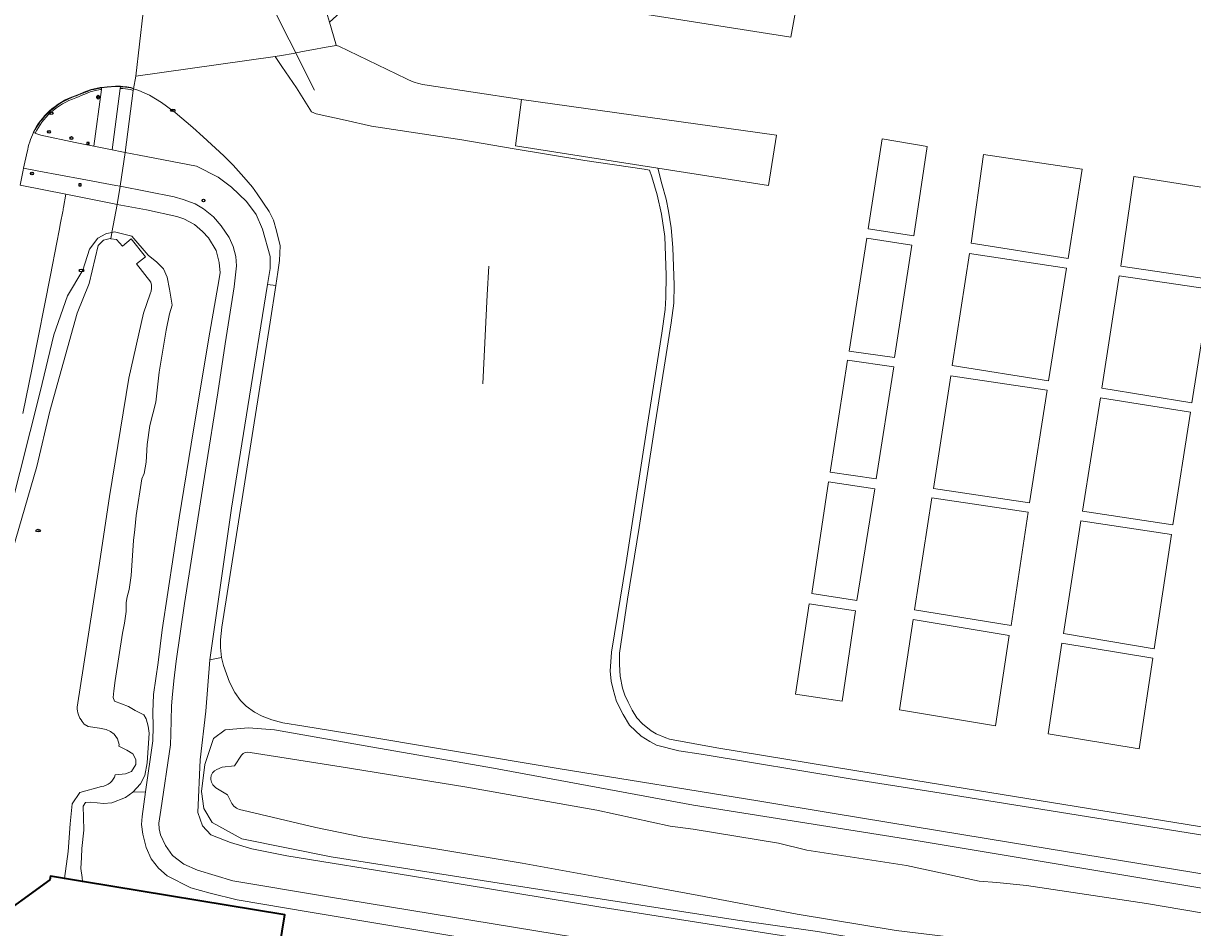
# Model space of a CAD drawing. Header units: metres. Extents: x 149984 to 156489, y 469398 to 478068.
# Tile 109 of 256: x 153846 to 153971, y 470900 to 470996. Entities that reach past the tile are written whole.
import ezdxf
from ezdxf.enums import TextEntityAlignment as Align

# ---------------------------------------------------------------- set-up
doc = ezdxf.new("R2010")
doc.units = ezdxf.units.M
doc.header["$LTSCALE"] = 0.75
for name, color, linetype, lineweight in [('B-WE-GK-BESCHOEIING-G', 252, 'GK-BESCHOEIING-SO', 18), ('B-WE-GR-GROENVOORZIENING-GV', 252, 'Continuous', 18), ('B-WE-IE-MEUBILAIR-S', 252, 'Continuous', 25), ('B-WE-IE-MEUBILAIR_WEGMEUBILAIR-GV', 252, 'Continuous', 18), ('B-WE-KW-KUNSTWERK_DUIKER-G', 6, 'Continuous', 18), ('B-WE-OG-BEBOUWING-GV', 6, 'Continuous', 35), ('B-WE-OG-TERREIN_ERF-GV', 252, 'Continuous', 18), ('B-WE-OG-TERREIN_OEVER-GV', 252, 'Continuous', 18), ('B-WE-OG-WATER-GV', 252, 'Continuous', 18), ('B-WE-OG-WATER_MEER-GV', 252, 'Continuous', 18), ('B-WE-OG-WEG-GV', 252, 'Continuous', 18), ('B-WE-RI-HWA_GOOT_LIJNGOOT-G', 252, 'Continuous', 18), ('B-WE-VH-GESLOTENVERHARDING-GV', 252, 'Continuous', 18), ('B-WE-VH-GESLOTENVERHARDING_ASFALT-GV', 252, 'Continuous', 18), ('B-WE-VH-OPENVERHARDING-GV', 252, 'Continuous', 18), ('B-WE-VH-OPENVERHARDING_BETONSTRAATSTEEN-GV', 252, 'Continuous', 18), ('B-WE-VH-OPENVERHARDING_TEGEL-GV', 252, 'Continuous', 18)]:
    doc.layers.add(name, color=color, linetype=linetype, lineweight=lineweight)
doc.styles.add('NLCS-ISO', font='NLCS-ISO.ttf')
doc.linetypes.add('GK-BESCHOEIING-SO', pattern='A,18,-3,[1,NLCS.SHX,S=0.6,R=0,X=0,Y=0],-3', length=24)

# ---------------------------------------------------------------- blocks, each defined once
blk = doc.blocks.new('SIE-MEUBILAIR_BORD_VERKEER-SO')
blk.add_lwpolyline([(-0.5625, -0.5625), (0.5625, -0.5625), (0.5625, 0.5625), (-0.5625, 0.5625)], close=True)
at = {"style": 'NLCS-ISO'}
blk.add_text('vb', height=0.75, dxfattribs=at).set_placement((0, 0), align=Align.MIDDLE_CENTER)
blk = doc.blocks.new('SIE-MEUBILAIR_PAAL-SO')
blk.add_circle((0, 0), 0.75)
blk = doc.blocks.new('SIE-MEUBILAIR_PAAL_VRI-SO')
blk.add_circle((0, 0), 0.75)
at = {"style": 'NLCS-ISO'}
blk.add_text('vri', height=0.75, dxfattribs=at).set_placement((-0.08, 0.07), align=Align.MIDDLE_CENTER)
blk = doc.blocks.new('SIE-MEUBILAIR_PAAL_DRUKKNOPPAAL-SO')
blk.add_circle((0, 0), 0.75)
at = {"style": 'NLCS-ISO'}
blk.add_text('dk', height=0.75, dxfattribs=at).set_placement((0, 0.07), align=Align.MIDDLE_CENTER)
blk = doc.blocks.new('SIE-MEUBILAIR_PUT_KOLK-SO')
blk.add_ellipse((0, 0), major_axis=(1.25, 0), ratio=0.54)
at = {"style": 'NLCS-ISO'}
blk.add_text('klk', height=0.75, dxfattribs=at).set_placement((0.03, 0), align=Align.MIDDLE_CENTER)

msp = doc.modelspace()

# ---------------------------------------------------------------- linework, layer by layer
at = {"layer": 'B-WE-GK-BESCHOEIING-G', "flags": 128}
for points in [[(153853.948, 470972.682), (153853.017, 470968.619)], [(153851.714, 470965.457), (153853.017, 470968.619)], [(153848.814, 470955.017), (153851.714, 470965.457)], [(153847.4, 470949.108), (153848.814, 470955.017)], [(153843.231, 470934.789), (153847.4, 470949.108)]]:
    msp.add_lwpolyline(points, dxfattribs=at)
at = {"layer": 'B-WE-GR-GROENVOORZIENING-GV', "flags": 128}
for points in [[(153847.24, 470984.672), (153847.312, 470984.647), (153847.836, 470984.46), (153851.516, 470983.662), (153853.496, 470983.27), (153854.307, 470989.327), (153854.2, 470989.314), (153853.536, 470989.17), (153853.264, 470989.116)], [(153845.938, 470954.767), (153846.925, 470959.626), (153848.877, 470969.53), (153849.547, 470972.989), (153849.801, 470974.296), (153849.958, 470975.108), (153850.19, 470976.308), (153850.214, 470976.448), (153850.234, 470976.589), (153850.25, 470976.73), (153850.508, 470978.16), (153845.811, 470979.094)], [(153844.53, 470944.232), (153847.774, 470957.065), (153849.224, 470963.155), (153850.674, 470967.324), (153852.341, 470970.061), (153853.03, 470972.308), (153853.918, 470973.468), (153854.77, 470973.921), (153854.889, 470973.949), (153855.433, 470974.077), (153856, 470977.072), (153855.481, 470977.171), (153850.508, 470978.16), (153850.25, 470976.73), (153850.234, 470976.589), (153850.214, 470976.448), (153850.19, 470976.308), (153849.958, 470975.108), (153849.801, 470974.296), (153849.547, 470972.989), (153848.877, 470969.53), (153846.925, 470959.626), (153845.938, 470954.767)]]:
    msp.add_lwpolyline(points, dxfattribs=at)
at = {"layer": 'B-WE-GR-GROENVOORZIENING-GV'}
for points in [[(153852.699, 470988.9, 0.0062878), (153851.576, 470988.447)], [(153853.264, 470989.116, 0.0036788), (153852.699, 470988.9)], [(153851.576, 470988.447, 0.1033737), (153848.89, 470986.855)], [(153848.89, 470986.855, 0.0909969), (153847.24, 470984.672)]]:
    msp.add_lwpolyline(points, format="xyb", dxfattribs=at)
at = {"layer": 'B-WE-GR-GROENVOORZIENING-GV', "flags": 128}
for points in [[(153855.452, 470982.882), (153856.492, 470982.676), (153856.848, 470982.606), (153857.694, 470989.229), (153857.405, 470989.324), (153856.585, 470989.439), (153856.304, 470989.452)], [(153872.921, 470968.416), (153873.14, 470969.834), (153873.312, 470971.085), (153873.376, 470972.662), (153872.995, 470974.257), (153872.669, 470975.399), (153872.198, 470976.305), (153870.929, 470978.208), (153870.439, 470978.915), (153869.488, 470979.975), (153868.355, 470981.244), (153867.376, 470982.241), (153865.174, 470984.28), (153864.059, 470985.277), (153862.174, 470986.872), (153861.929, 470987.051), (153860.715, 470987.941), (153859.447, 470988.721), (153858.296, 470989.21), (153857.725, 470989.398), (153857.694, 470989.229), (153856.848, 470982.606), (153858.331, 470982.312), (153864.466, 470981.152), (153866.768, 470979.974), (153868.182, 470978.923), (153869.795, 470977.382), (153870.828, 470976.005), (153871.481, 470974.41), (153872.296, 470971.528), (153872.314, 470970.241), (153872.024, 470968.537)]]:
    msp.add_lwpolyline(points, close=True, dxfattribs=at)
at = {"layer": 'B-WE-IE-MEUBILAIR_WEGMEUBILAIR-GV'}
for points in [[(153852.637, 470989.059, 0.0062647), (153851.51, 470988.604)], [(153851.576, 470988.447, -0.0062878), (153852.699, 470988.9)], [(153852.699, 470988.9, -0.0036788), (153853.264, 470989.116)], [(153851.51, 470988.604, 0.1033231), (153848.775, 470986.981)], [(153848.89, 470986.855, -0.1033737), (153851.576, 470988.447)], [(153848.775, 470986.981, 0.0917339), (153847.078, 470984.73)], [(153847.24, 470984.672, -0.0909969), (153848.89, 470986.855)]]:
    msp.add_lwpolyline(points, format="xyb", dxfattribs=at)
at = {"layer": 'B-WE-IE-MEUBILAIR_WEGMEUBILAIR-GV', "flags": 128}
for points in [[(153853.264, 470989.116), (153853.536, 470989.17), (153854.2, 470989.314), (153854.307, 470989.327), (153854.331, 470989.501), (153854.172, 470989.482), (153853.501, 470989.337), (153853.217, 470989.28), (153852.637, 470989.059)], [(153847.078, 470984.73), (153847.24, 470984.672)]]:
    msp.add_lwpolyline(points, dxfattribs=at)
msp.add_lwpolyline([(153857.694, 470989.229), (153857.725, 470989.398), (153857.444, 470989.491), (153856.601, 470989.609), (153856.326, 470989.622), (153856.304, 470989.452), (153856.585, 470989.439), (153857.405, 470989.324)], close=True, dxfattribs=at)
at = {"layer": 'B-WE-KW-KUNSTWERK_DUIKER-G', "flags": 128}
for points in [[(153863.479, 471016.208), (153877.025, 470989.256)], [(153895.628, 470970.496), (153895.476, 470967.403)], [(153895.476, 470967.403), (153895.01, 470957.935)]]:
    msp.add_lwpolyline(points, dxfattribs=at)
at = {"layer": 'B-WE-OG-BEBOUWING-GV', "flags": 128}
msp.add_lwpolyline([(153866.415, 470855.503), (153873.883, 470901.287), (153852.287, 470904.835), (153850.384, 470905.148), (153848.871, 470905.397), (153848.807, 470905.002), (153842.397, 470900.375)], dxfattribs=at)
at = {"layer": 'B-WE-OG-TERREIN_ERF-GV', "flags": 128}
for points in [[(154142.013, 470971.899), (153892.784, 471009.347), (153878.629, 470996.521), (153879.32, 470994.19), (153879.36, 470994.031), (153879.627, 470993.965), (153886.836, 470990.463)], [(153888.802, 470989.818), (153899.121, 470988.273), (153926.338, 470984.469), (153925.477, 470979.093), (153913.651, 470980.94), (153914.08, 470979.28), (153914.543, 470977.612), (153914.796, 470976.343), (153915.095, 470974.585), (153915.249, 470972.474), (153915.394, 470968.45), (153915.358, 470966.529), (153915.095, 470964.435), (153914.561, 470961.046), (153913.301, 470953.207), (153911.679, 470942.612), (153910.437, 470934.945), (153909.576, 470929.186), (153909.567, 470927.994), (153909.658, 470926.726), (153909.912, 470925.439), (153910.156, 470924.696), (153910.492, 470923.962), (153910.936, 470923.119), (153911.443, 470922.285), (153912.023, 470921.642), (153912.938, 470920.898), (153913.482, 470920.581), (153914.515, 470920.155), (153914.905, 470920.01), (153919.953, 470919.08), (153939.654, 470915.854), (153978.023, 470909.616)], [(153891.889, 470899.009), (153885.074, 470900.133), (153876.574, 470901.564), (153868.78, 470902.869), (153865.916, 470903.576), (153863.85, 470904.156), (153861.33, 470905.425), (153860.388, 470906.259), (153859.609, 470907.256), (153859.083, 470908.47), (153858.739, 470909.884), (153858.575, 470910.917), (153858.648, 470911.751), (153858.992, 470914.379), (153857.67, 470914.362), (153856.873, 470913.782), (153855.405, 470913.238), (153854.535, 470913.166), (153853.175, 470913.293), (153852.593, 470913.255), (153852.342, 470912.852), (153852.392, 470911.67), (153852.43, 470910.304), (153852.215, 470908.344)], [(153852.215, 470908.344), (153852.178, 470907.402), (153852.106, 470906.224), (153852.251, 470905.245), (153852.287, 470904.835), (153873.883, 470901.287), (153866.415, 470855.503)]]:
    msp.add_lwpolyline(points, dxfattribs=at)
for points in [[(153927.851, 470994.925), (153904.797, 470998.553), (153905.477, 471002.635), (153906.687, 471003.164), (153928.758, 470999.838)], [(153942.386, 470983.25), (153940.989, 470973.71), (153936.113, 470974.448), (153937.589, 470984.067)], [(153948.421, 470982.407), (153958.936, 470980.825), (153957.434, 470971.285), (153947.103, 470972.919)], [(153972.72, 470969.045), (153963.048, 470970.468), (153964.445, 470980.035), (153974.117, 470978.533)], [(153938.907, 470960.743), (153934.084, 470961.402), (153935.955, 470973.472), (153940.778, 470972.734)], [(153946.919, 470971.838), (153957.25, 470970.283), (153955.352, 470958.239), (153945.074, 470959.873)], [(153962.89, 470969.44), (153972.562, 470968.017), (153970.638, 470955.894), (153961.019, 470957.449)], [(153936.956, 470947.803), (153932.054, 470948.488), (153933.899, 470960.453), (153938.828, 470959.741)], [(153944.916, 470958.793), (153955.194, 470957.238), (153953.323, 470945.22), (153943.071, 470946.775)], [(153968.609, 470942.874), (153958.963, 470944.324), (153960.887, 470956.447), (153970.506, 470954.918)], [(153934.901, 470934.81), (153930.078, 470935.574), (153931.87, 470947.486), (153936.825, 470946.722)], [(153942.913, 470945.773), (153953.165, 470944.245), (153951.346, 470932.148), (153941.041, 470933.808)], [(153958.805, 470943.322), (153968.451, 470941.846), (153966.606, 470929.67), (153956.96, 470931.304)], [(153934.743, 470933.703), (153933.346, 470924.083), (153928.365, 470924.821), (153929.814, 470934.441)], [(153940.91, 470932.78), (153951.162, 470931.067), (153949.686, 470921.448), (153939.46, 470923.134)], [(153956.749, 470930.25), (153966.474, 470928.669), (153965.025, 470918.97), (153955.299, 470920.578)]]:
    msp.add_lwpolyline(points, close=True, dxfattribs=at)
at = {"layer": 'B-WE-OG-TERREIN_ERF-GV'}
msp.add_lwpolyline([(153886.836, 470990.463, 0.0738184), (153888.802, 470989.818)], format="xyb", dxfattribs=at)
at = {"layer": 'B-WE-OG-TERREIN_OEVER-GV', "flags": 128}
for points in [[(153843.231, 470934.789), (153847.4, 470949.108), (153848.814, 470955.017), (153851.714, 470965.457), (153853.017, 470968.619), (153853.948, 470972.682), (153854.517, 470973.251), (153855.223, 470973.414), (153855.305, 470973.403), (153855.433, 470974.077), (153854.889, 470973.949), (153854.77, 470973.921), (153853.918, 470973.468), (153853.03, 470972.308), (153852.341, 470970.061), (153850.674, 470967.324), (153849.224, 470963.155), (153847.774, 470957.065), (153844.53, 470944.232)], [(153852.178, 470907.402), (153852.215, 470908.344), (153852.43, 470910.304), (153852.392, 470911.67), (153852.342, 470912.852), (153852.593, 470913.255), (153853.175, 470913.293), (153854.535, 470913.166), (153855.405, 470913.238), (153856.873, 470913.782), (153857.67, 470914.362), (153858.468, 470915.232), (153858.921, 470916.156), (153859.175, 470917.48), (153859.392, 470920.67), (153859.302, 470921.413), (153859.066, 470922.174), (153858.83, 470922.609), (153857.924, 470923.08), (153857.199, 470923.497), (153855.713, 470924.059), (153855.55, 470924.458), (153855.622, 470925.183), (153855.785, 470926.27), (153856.565, 470931.309), (153856.782, 470932.378), (153856.963, 470933.629), (153856.945, 470934.608), (153857.036, 470935.206), (153857.272, 470935.985), (153857.471, 470937.472), (153857.725, 470941.205), (153857.888, 470942.402), (153857.997, 470943.87), (153858.613, 470947.803), (153858.867, 470948.347), (153859.066, 470949.561), (153859.175, 470951.464), (153859.465, 470953.476), (153860.099, 470955.977), (153860.462, 470959.186), (153861.223, 470963.662), (153861.585, 470965.384), (153861.857, 470966.309), (153861.585, 470968.031), (153861.332, 470969.318), (153860.933, 470970.206), (153860.226, 470970.894), (153859.283, 470971.638), (153857.543, 470973.686), (153855.695, 470974.139), (153855.433, 470974.077), (153855.305, 470973.403), (153855.93, 470973.323), (153856.558, 470972.621), (153857.464, 470973.411), (153859.011, 470971.474), (153858.052, 470970.711), (153859.566, 470968.761)], [(153859.497, 470967.523), (153858.804, 470965.468), (153857.225, 470958.523), (153855.184, 470945.92), (153854.03, 470938.338), (153851.708, 470923.443)], [(153852.26, 470921.902), (153852.459, 470921.603), (153852.881, 470921.367), (153854.118, 470921.177), (153854.807, 470921.032), (153855.278, 470920.833), (153855.658, 470920.561), (153856.021, 470920.053), (153856.202, 470919.455), (153856.179, 470919.274), (153857.021, 470918.857), (153857.656, 470918.443), (153857.995, 470917.859), (153857.96, 470917.315), (153857.532, 470916.57), (153856.89, 470916.316), (153855.789, 470916.208)], [(153972.963, 470903.894), (153941.643, 470909.15), (153917.464, 470912.956), (153896.149, 470916.907), (153882.446, 470919.3), (153872.767, 470921.004), (153870.012, 470921.221), (153867.511, 470921.004), (153866.279, 470920.097), (153865.336, 470917.306), (153864.974, 470914.442), (153865.227, 470912.63), (153866.134, 470911.107), (153869.287, 470909.367), (153878.821, 470907.446), (153897.889, 470904.474), (153922.159, 470900.722), (153930.714, 470899.489), (153935.667, 470898.646), (153943.836, 470897.257), (153943.939, 470897.239)], [(153866.602, 470916.785), (153867.203, 470917.028), (153868.488, 470917.186), (153869.243, 470918.32)], [(153870.159, 470918.597), (153879.888, 470917.081), (153893.078, 470914.929), (153907.174, 470912.432), (153914.981, 470910.748), (153917.446, 470910.404), (153926.53, 470908.919), (153929.572, 470908.183), (153940.197, 470906.525), (153947.932, 470904.865), (153949.814, 470904.715), (153953.002, 470904.417), (153965.803, 470902.473), (153979.422, 470900.166)], [(153854.312, 470914.955), (153852.015, 470914.337), (153851.185, 470913.104), (153850.984, 470910.966), (153850.758, 470908.022), (153850.384, 470905.148), (153852.287, 470904.835), (153852.251, 470905.245), (153852.106, 470906.224), (153852.178, 470907.402)], [(153868.228, 470913.162), (153867.773, 470914.069), (153866.519, 470914.812)], [(154008.034, 470888.793), (153968.744, 470894.482), (153944.123, 470898.982), (153939.095, 470899.614), (153928.523, 470901.339), (153918.029, 470903.344), (153908.984, 470905.003), (153899.207, 470906.784), (153889.969, 470908.313), (153882.18, 470909.553), (153877.183, 470910.603), (153869.367, 470912.432)]]:
    msp.add_lwpolyline(points, dxfattribs=at)
at = {"layer": 'B-WE-OG-TERREIN_OEVER-GV'}
for points in [[(153859.566, 470968.761, -0.1896844), (153859.497, 470967.523)], [(153851.708, 470923.443, 0.1792207), (153852.26, 470921.902)], [(153869.243, 470918.32, -0.3235084), (153870.159, 470918.597)], [(153865.97, 470915.868, -0.2743754), (153866.602, 470916.785)], [(153855.789, 470916.208, -0.2834122), (153854.312, 470914.955)], [(153866.519, 470914.812, -0.2218215), (153865.97, 470915.868)], [(153869.367, 470912.432, -0.2460961), (153868.228, 470913.162)]]:
    msp.add_lwpolyline(points, format="xyb", dxfattribs=at)
at = {"layer": 'B-WE-OG-WATER-GV', "flags": 128}
for points in [[(153869.243, 470918.32), (153868.488, 470917.186), (153867.203, 470917.028), (153866.602, 470916.785)], [(153979.422, 470900.166), (153965.803, 470902.473), (153953.002, 470904.417), (153949.814, 470904.715), (153947.932, 470904.865), (153940.197, 470906.525), (153929.572, 470908.183), (153926.53, 470908.919), (153917.446, 470910.404), (153914.981, 470910.748), (153907.174, 470912.432), (153893.078, 470914.929), (153879.888, 470917.081), (153870.159, 470918.597)], [(153866.519, 470914.812), (153867.773, 470914.069), (153868.228, 470913.162)], [(153869.367, 470912.432), (153877.183, 470910.603), (153882.18, 470909.553), (153889.969, 470908.313), (153899.207, 470906.784), (153908.984, 470905.003), (153918.029, 470903.344), (153928.523, 470901.339), (153939.095, 470899.614), (153944.123, 470898.982), (153968.744, 470894.482), (154008.034, 470888.793), (154044.811, 470882.785), (154085.455, 470876.145), (154091.861, 470875.358), (154106.303, 470872.976), (154120.134, 470870.784), (154133.604, 470868.559), (154147.488, 470866.371), (154160.692, 470864.089), (154164.231, 470863.513)]]:
    msp.add_lwpolyline(points, dxfattribs=at)
at = {"layer": 'B-WE-OG-WATER-GV'}
for points in [[(153870.159, 470918.597, 0.3235084), (153869.243, 470918.32)], [(153866.602, 470916.785, 0.2743754), (153865.97, 470915.868)], [(153865.97, 470915.868, 0.2218215), (153866.519, 470914.812)], [(153868.228, 470913.162, 0.2460961), (153869.367, 470912.432)]]:
    msp.add_lwpolyline(points, format="xyb", dxfattribs=at)
at = {"layer": 'B-WE-OG-WATER_MEER-GV', "flags": 128}
for points in [[(153859.566, 470968.761), (153858.052, 470970.711), (153859.011, 470971.474), (153857.464, 470973.411), (153856.558, 470972.621), (153855.93, 470973.323), (153855.305, 470973.403), (153855.223, 470973.414), (153854.517, 470973.251), (153853.948, 470972.682), (153853.017, 470968.619), (153851.714, 470965.457), (153848.814, 470955.017), (153847.4, 470949.108), (153843.231, 470934.789), (153841.238, 470926.451), (153840.745, 470924.482), (153839.969, 470921.376), (153838.122, 470915.105)], [(153851.708, 470923.443), (153854.03, 470938.338), (153855.184, 470945.92), (153857.225, 470958.523), (153858.804, 470965.468), (153859.497, 470967.523)], [(153855.789, 470916.208), (153856.89, 470916.316), (153857.532, 470916.57), (153857.96, 470917.315), (153857.995, 470917.859), (153857.656, 470918.443), (153857.021, 470918.857), (153856.179, 470919.274), (153856.202, 470919.455), (153856.021, 470920.053), (153855.658, 470920.561), (153855.278, 470920.833), (153854.807, 470921.032), (153854.118, 470921.177), (153852.881, 470921.367), (153852.459, 470921.603), (153852.26, 470921.902)], [(153842.397, 470900.375), (153848.807, 470905.002), (153848.871, 470905.397), (153850.384, 470905.148), (153850.758, 470908.022), (153850.984, 470910.966), (153851.185, 470913.104), (153852.015, 470914.337), (153854.312, 470914.955)]]:
    msp.add_lwpolyline(points, dxfattribs=at)
at = {"layer": 'B-WE-OG-WATER_MEER-GV'}
for points in [[(153859.497, 470967.523, 0.1896844), (153859.566, 470968.761)], [(153852.26, 470921.902, -0.1792207), (153851.708, 470923.443)], [(153854.312, 470914.955, 0.2834122), (153855.789, 470916.208)]]:
    msp.add_lwpolyline(points, format="xyb", dxfattribs=at)
at = {"layer": 'B-WE-OG-WEG-GV', "flags": 128}
msp.add_lwpolyline([(153857.67, 470914.362), (153858.992, 470914.379), (153859.79, 470919.835), (153859.826, 470921.375), (153859.808, 470922.898), (153859.862, 470924.783), (153860.352, 470928.208), (153860.787, 470931.67), (153862.599, 470943.633), (153864.122, 470953.022), (153865.862, 470963.426), (153866.732, 470968.301), (153866.967, 470969.751), (153866.877, 470970.857), (153866.532, 470972.162), (153865.717, 470973.503), (153865.082, 470974.174), (153864.23, 470974.917), (153863.089, 470975.515), (153862.345, 470975.787), (153859.119, 470976.476), (153856, 470977.072), (153855.433, 470974.077), (153855.695, 470974.139), (153857.543, 470973.686), (153859.283, 470971.638), (153860.226, 470970.894), (153860.933, 470970.206), (153861.332, 470969.318), (153861.585, 470968.031), (153861.857, 470966.309), (153861.585, 470965.384), (153861.223, 470963.662), (153860.462, 470959.186), (153860.099, 470955.977), (153859.465, 470953.476), (153859.175, 470951.464), (153859.066, 470949.561), (153858.867, 470948.347), (153858.613, 470947.803), (153857.997, 470943.87), (153857.888, 470942.402), (153857.725, 470941.205), (153857.471, 470937.472), (153857.272, 470935.985), (153857.036, 470935.206), (153856.945, 470934.608), (153856.963, 470933.629), (153856.782, 470932.378), (153856.565, 470931.309), (153855.785, 470926.27), (153855.622, 470925.183), (153855.55, 470924.458), (153855.713, 470924.059), (153857.199, 470923.497), (153857.924, 470923.08), (153858.83, 470922.609), (153859.066, 470922.174), (153859.302, 470921.413), (153859.392, 470920.67), (153859.175, 470917.48), (153858.921, 470916.156), (153858.468, 470915.232)], close=True, dxfattribs=at)
for points in [[(153867.104, 470928.744), (153865.88, 470928.48), (153865.445, 470923.007), (153864.829, 470917.823), (153864.575, 470912.204), (153865.082, 470910.754), (153865.989, 470909.811), (153868.091, 470908.978), (153870.339, 470908.325), (153874.072, 470907.564), (153887.268, 470905.425), (153907.387, 470902.126), (153935.481, 470897.704)], [(153972.801, 470905.453), (153951.305, 470909.006), (153938.083, 470911.172), (153932.482, 470912.078), (153924.335, 470913.419), (153903.237, 470916.845), (153880.49, 470920.651), (153875.913, 470921.404), (153873.648, 470921.766), (153872.497, 470922.083), (153871.454, 470922.464), (153870.648, 470922.89), (153869.733, 470923.524), (153869.153, 470924.141), (153868.527, 470925.011), (153867.956, 470926.08), (153867.313, 470927.874), (153867.104, 470928.744)], [(153939.025, 470890.487), (153942.253, 470889.866), (153942.729, 470889.774), (153943.939, 470897.239), (153943.836, 470897.257), (153935.667, 470898.646), (153930.714, 470899.489), (153922.159, 470900.722), (153897.889, 470904.474), (153878.821, 470907.446), (153869.287, 470909.367), (153866.134, 470911.107), (153865.227, 470912.63), (153864.974, 470914.442), (153865.336, 470917.306), (153866.279, 470920.097), (153867.511, 470921.004), (153870.012, 470921.221), (153872.767, 470921.004), (153882.446, 470919.3), (153896.149, 470916.907), (153917.464, 470912.956), (153941.643, 470909.15), (153972.963, 470903.894)]]:
    msp.add_lwpolyline(points, dxfattribs=at)
at = {"layer": 'B-WE-RI-HWA_GOOT_LIJNGOOT-G', "flags": 128}
for points in [[(153851.493, 470988.652), (153852.053, 470988.882), (153852.619, 470989.106), (153853.203, 470989.329), (153854.164, 470989.532), (153854.324, 470989.552)], [(153854.324, 470989.552), (153854.91, 470989.623), (153855.821, 470989.696), (153856.328, 470989.672), (153856.606, 470989.66), (153857.03, 470989.6), (153857.456, 470989.541), (153857.741, 470989.446)]]:
    msp.add_lwpolyline(points, dxfattribs=at)
at = {"layer": 'B-WE-RI-HWA_GOOT_LIJNGOOT-G'}
for points in [[(153848.741, 470987.018, -0.103098), (153851.493, 470988.652)], [(153847.033, 470984.753, -0.0918642), (153848.741, 470987.018)]]:
    msp.add_lwpolyline(points, format="xyb", dxfattribs=at)
at = {"layer": 'B-WE-VH-GESLOTENVERHARDING-GV', "flags": 128}
for points in [[(153858.775, 470997.586), (153857.977, 470990.767), (153872.825, 470992.841), (153873.516, 470992.951), (153874.763, 470993.181), (153875.767, 470993.366), (153876.77, 470993.552), (153878.273, 470993.829), (153879.36, 470994.031), (153879.32, 470994.19), (153878.629, 470996.521), (153877.249, 471001.182), (153876.208, 471004.697), (153875.456, 471007.234), (153875.415, 471007.384)], [(153852.637, 470989.059), (153853.217, 470989.28), (153853.501, 470989.337), (153854.172, 470989.482), (153854.331, 470989.501), (153854.915, 470989.572), (153855.822, 470989.645), (153856.326, 470989.622), (153856.601, 470989.609), (153857.444, 470989.491), (153857.725, 470989.398), (153857.977, 470990.767), (153858.775, 470997.586)], [(153853.264, 470989.116), (153853.536, 470989.17), (153854.2, 470989.314), (153854.307, 470989.327), (153854.331, 470989.501), (153854.172, 470989.482), (153853.501, 470989.337), (153853.217, 470989.28), (153852.637, 470989.059)], [(153846.389, 470982.677), (153846, 470980.93), (153847.628, 470980.608), (153852.25, 470979.775), (153855.832, 470979.086), (153856.295, 470978.997), (153856.848, 470982.606), (153856.492, 470982.676), (153855.452, 470982.882), (153853.496, 470983.27), (153851.516, 470983.662), (153847.836, 470984.46), (153847.312, 470984.647), (153847.24, 470984.672), (153847.078, 470984.73)], [(153847.078, 470984.73), (153847.24, 470984.672)], [(153845.953, 470980.719), (153846, 470980.93), (153846.389, 470982.677)]]:
    msp.add_lwpolyline(points, dxfattribs=at)
at = {"layer": 'B-WE-VH-GESLOTENVERHARDING-GV'}
for points in [[(153852.637, 470989.059, 0.0062647), (153851.51, 470988.604)], [(153851.51, 470988.604, -0.0062647), (153852.637, 470989.059)], [(153851.576, 470988.447, -0.0062878), (153852.699, 470988.9)], [(153852.699, 470988.9, -0.0036788), (153853.264, 470989.116)], [(153851.51, 470988.604, 0.1033231), (153848.775, 470986.981)], [(153848.775, 470986.981, -0.1033231), (153851.51, 470988.604)], [(153848.89, 470986.855, -0.1033737), (153851.576, 470988.447)], [(153848.775, 470986.981, 0.0917339), (153847.078, 470984.73)], [(153847.078, 470984.73, -0.0917339), (153848.775, 470986.981)], [(153847.24, 470984.672, -0.0909969), (153848.89, 470986.855)], [(153847.078, 470984.73, 0.0706779), (153846.389, 470982.677)], [(153846.389, 470982.677, -0.0706779), (153847.078, 470984.73)]]:
    msp.add_lwpolyline(points, format="xyb", dxfattribs=at)
at = {"layer": 'B-WE-VH-GESLOTENVERHARDING-GV', "flags": 128}
msp.add_lwpolyline([(153857.725, 470989.398), (153857.444, 470989.491), (153856.601, 470989.609), (153856.326, 470989.622), (153856.304, 470989.452), (153856.585, 470989.439), (153857.405, 470989.324), (153857.694, 470989.229)], close=True, dxfattribs=at)
at = {"layer": 'B-WE-VH-GESLOTENVERHARDING_ASFALT-GV', "flags": 128}
for points in [[(153974.007, 470909.43), (153943.017, 470914.387), (153934.199, 470915.783), (153918.294, 470918.429), (153915.911, 470918.764), (153913.528, 470919.38), (153912.821, 470919.752), (153911.887, 470920.35), (153910.646, 470921.492), (153909.975, 470922.643), (153909.241, 470924.048), (153908.906, 470925.307), (153908.679, 470926.186), (153908.598, 470927.292), (153908.661, 470928.253), (153908.733, 470929.313), (153910.288, 470938.851), (153911.126, 470944.425), (153912.576, 470953.623), (153913.645, 470960.375), (153914.098, 470963.32), (153914.461, 470965.867), (153914.515, 470967.136), (153914.552, 470969.519), (153914.407, 470973.643), (153914.044, 470976.035), (153913.591, 470978.074), (153913.038, 470980.005), (153912.766, 470980.711), (153912.204, 470980.838), (153905.861, 470981.754), (153898.339, 470983.013), (153892.747, 470983.965), (153883.114, 470985.415), (153880.304, 470986.049), (153877.223, 470986.738), (153876.724, 470986.937), (153875.102, 470989.493), (153873.543, 470991.777), (153872.825, 470992.841), (153857.977, 470990.767), (153857.725, 470989.398), (153858.296, 470989.21), (153859.447, 470988.721), (153860.715, 470987.941), (153861.929, 470987.051), (153862.174, 470986.872), (153864.059, 470985.277), (153865.174, 470984.28), (153867.376, 470982.241), (153868.355, 470981.244), (153869.488, 470979.975), (153870.439, 470978.915), (153870.929, 470978.208), (153872.198, 470976.305), (153872.669, 470975.399), (153872.995, 470974.257), (153873.376, 470972.662), (153873.312, 470971.085), (153873.14, 470969.834), (153872.921, 470968.416), (153872.315, 470964.487), (153870.485, 470953.095), (153867.159, 470931.952), (153866.996, 470930.62), (153867.014, 470929.805), (153867.104, 470928.744), (153867.313, 470927.874), (153867.956, 470926.08), (153868.527, 470925.011), (153869.153, 470924.141), (153869.733, 470923.524), (153870.648, 470922.89), (153871.454, 470922.464), (153872.497, 470922.083), (153873.648, 470921.766), (153875.913, 470921.404), (153880.49, 470920.651), (153903.237, 470916.845), (153924.335, 470913.419), (153932.482, 470912.078), (153938.083, 470911.172), (153951.305, 470909.006), (153972.801, 470905.453)], [(153865.88, 470928.48), (153868.2, 470944.648), (153869.94, 470955.523), (153872.024, 470968.537), (153872.314, 470970.241), (153872.296, 470971.528), (153871.481, 470974.41), (153870.828, 470976.005), (153869.795, 470977.382), (153868.182, 470978.923), (153866.768, 470979.974), (153864.466, 470981.152), (153858.331, 470982.312), (153856.848, 470982.606), (153856.295, 470978.997), (153862.055, 470977.89), (153863.034, 470977.6), (153864.321, 470977.128), (153865.191, 470976.585), (153866.26, 470975.751), (153867.094, 470974.79), (153867.946, 470973.521), (153868.363, 470972.561), (153868.635, 470971.51), (153868.726, 470970.513), (153868.454, 470968.265), (153867.493, 470962.193), (153866.732, 470956.973), (153865.409, 470948.708), (153864.176, 470940.824), (153863.179, 470934.48), (153862.291, 470928.335), (153862.019, 470926.233), (153861.838, 470924.438), (153861.784, 470923.532), (153861.729, 470920.542), (153861.675, 470919.4), (153860.642, 470912.458), (153860.442, 470911.062), (153860.479, 470910.446), (153860.605, 470909.811), (153861.149, 470908.67), (153861.874, 470907.6), (153863.107, 470906.694), (153864.557, 470906.023), (153868.327, 470904.918), (153878.314, 470903.214), (153904.994, 470898.864)], [(153935.481, 470897.704), (153907.387, 470902.126), (153887.268, 470905.425), (153874.072, 470907.564), (153870.339, 470908.325), (153868.091, 470908.978), (153865.989, 470909.811), (153865.082, 470910.754), (153864.575, 470912.204), (153864.829, 470917.823), (153865.445, 470923.007), (153865.88, 470928.48)]]:
    msp.add_lwpolyline(points, dxfattribs=at)
at = {"layer": 'B-WE-VH-OPENVERHARDING-GV', "flags": 128}
for points in [[(153854.331, 470989.501), (153854.307, 470989.327), (153853.496, 470983.27), (153855.452, 470982.882), (153856.304, 470989.452), (153856.326, 470989.622), (153855.822, 470989.645), (153854.915, 470989.572)], [(153845.644, 470979.128), (153845.811, 470979.094), (153850.508, 470978.16), (153855.481, 470977.171), (153856, 470977.072), (153856.295, 470978.997), (153855.832, 470979.086), (153852.25, 470979.775), (153847.628, 470980.608), (153846, 470980.93), (153845.953, 470980.719)]]:
    msp.add_lwpolyline(points, close=True, dxfattribs=at)
at = {"layer": 'B-WE-VH-OPENVERHARDING_BETONSTRAATSTEEN-GV', "flags": 128}
for points in [[(153927.851, 470994.925), (153928.758, 470999.838), (153906.687, 471003.164), (153905.477, 471002.635), (153904.797, 470998.553)], [(153926.338, 470984.469), (153899.121, 470988.273), (153898.483, 470983.309), (153913.651, 470980.94), (153925.477, 470979.093)], [(153942.386, 470983.25), (153937.589, 470984.067), (153936.113, 470974.448), (153940.989, 470973.71)], [(153948.421, 470982.407), (153947.103, 470972.919), (153957.434, 470971.285), (153958.936, 470980.825)], [(153972.72, 470969.045), (153974.117, 470978.533), (153964.445, 470980.035), (153963.048, 470970.468)], [(153938.907, 470960.743), (153940.778, 470972.734), (153935.955, 470973.472), (153934.084, 470961.402)], [(153946.919, 470971.838), (153945.074, 470959.873), (153955.352, 470958.239), (153957.25, 470970.283)], [(153962.89, 470969.44), (153961.019, 470957.449), (153970.638, 470955.894), (153972.562, 470968.017)], [(153936.956, 470947.803), (153938.828, 470959.741), (153933.899, 470960.453), (153932.054, 470948.488)], [(153944.916, 470958.793), (153943.071, 470946.775), (153953.323, 470945.22), (153955.194, 470957.238)], [(153968.609, 470942.874), (153970.506, 470954.918), (153960.887, 470956.447), (153958.963, 470944.324)], [(153934.901, 470934.81), (153936.825, 470946.722), (153931.87, 470947.486), (153930.078, 470935.574)], [(153942.913, 470945.773), (153941.041, 470933.808), (153951.346, 470932.148), (153953.165, 470944.245)], [(153958.805, 470943.322), (153956.96, 470931.304), (153966.606, 470929.67), (153968.451, 470941.846)], [(153934.743, 470933.703), (153929.814, 470934.441), (153928.365, 470924.821), (153933.346, 470924.083)], [(153940.91, 470932.78), (153939.46, 470923.134), (153949.686, 470921.448), (153951.162, 470931.067)], [(153956.749, 470930.25), (153955.299, 470920.578), (153965.025, 470918.97), (153966.474, 470928.669)]]:
    msp.add_lwpolyline(points, close=True, dxfattribs=at)
for points in [[(153904.994, 470898.864), (153878.314, 470903.214), (153868.327, 470904.918), (153864.557, 470906.023), (153863.107, 470906.694), (153861.874, 470907.6), (153861.149, 470908.67), (153860.605, 470909.811), (153860.479, 470910.446), (153860.442, 470911.062), (153860.642, 470912.458), (153861.675, 470919.4), (153861.729, 470920.542), (153861.784, 470923.532), (153861.838, 470924.438), (153862.019, 470926.233), (153862.291, 470928.335), (153863.179, 470934.48), (153864.176, 470940.824), (153865.409, 470948.708), (153866.732, 470956.973), (153867.493, 470962.193), (153868.454, 470968.265), (153868.726, 470970.513), (153868.635, 470971.51), (153868.363, 470972.561), (153867.946, 470973.521), (153867.094, 470974.79), (153866.26, 470975.751), (153865.191, 470976.585), (153864.321, 470977.128), (153863.034, 470977.6), (153862.055, 470977.89), (153856.295, 470978.997), (153856, 470977.072), (153859.119, 470976.476), (153862.345, 470975.787), (153863.089, 470975.515), (153864.23, 470974.917), (153865.082, 470974.174), (153865.717, 470973.503), (153866.532, 470972.162), (153866.877, 470970.857), (153866.967, 470969.751), (153866.732, 470968.301), (153865.862, 470963.426), (153864.122, 470953.022), (153862.599, 470943.633), (153860.787, 470931.67), (153860.352, 470928.208), (153859.862, 470924.783), (153859.808, 470922.898), (153859.826, 470921.375), (153859.79, 470919.835), (153858.992, 470914.379)], [(153858.992, 470914.379), (153858.648, 470911.751), (153858.575, 470910.917), (153858.739, 470909.884), (153859.083, 470908.47), (153859.609, 470907.256), (153860.388, 470906.259), (153861.33, 470905.425), (153863.85, 470904.156), (153865.916, 470903.576), (153868.78, 470902.869), (153876.574, 470901.564), (153885.074, 470900.133), (153891.889, 470899.009), (153905.375, 470896.798), (153916.05, 470895.13), (153929.372, 470892.937), (153932.78, 470892.321)]]:
    msp.add_lwpolyline(points, dxfattribs=at)
at = {"layer": 'B-WE-VH-OPENVERHARDING_TEGEL-GV', "flags": 128}
for points in [[(153886.836, 470990.463), (153879.627, 470993.965), (153879.36, 470994.031), (153878.273, 470993.829), (153876.77, 470993.552), (153875.767, 470993.366), (153874.763, 470993.181), (153873.516, 470992.951), (153872.825, 470992.841), (153873.543, 470991.777), (153875.102, 470989.493), (153876.724, 470986.937), (153877.223, 470986.738), (153880.304, 470986.049), (153883.114, 470985.415), (153892.747, 470983.965), (153898.339, 470983.013), (153905.861, 470981.754), (153912.204, 470980.838), (153912.766, 470980.711), (153913.038, 470980.005), (153913.591, 470978.074), (153914.044, 470976.035), (153914.407, 470973.643), (153914.552, 470969.519), (153914.515, 470967.136), (153914.461, 470965.867), (153914.098, 470963.32), (153913.645, 470960.375), (153912.576, 470953.623), (153911.126, 470944.425), (153910.288, 470938.851), (153908.733, 470929.313), (153908.661, 470928.253), (153908.598, 470927.292), (153908.679, 470926.186), (153908.906, 470925.307), (153909.241, 470924.048), (153909.975, 470922.643), (153910.646, 470921.492), (153911.887, 470920.35), (153912.821, 470919.752), (153913.528, 470919.38), (153915.911, 470918.764), (153918.294, 470918.429), (153934.199, 470915.783), (153943.017, 470914.387), (153974.007, 470909.43)], [(153978.023, 470909.616), (153939.654, 470915.854), (153919.953, 470919.08), (153914.905, 470920.01), (153914.515, 470920.155), (153913.482, 470920.581), (153912.938, 470920.898), (153912.023, 470921.642), (153911.443, 470922.285), (153910.936, 470923.119), (153910.492, 470923.962), (153910.156, 470924.696), (153909.912, 470925.439), (153909.658, 470926.726), (153909.567, 470927.994), (153909.576, 470929.186), (153910.437, 470934.945), (153911.679, 470942.612), (153913.301, 470953.207), (153914.561, 470961.046), (153915.095, 470964.435), (153915.358, 470966.529), (153915.394, 470968.45), (153915.249, 470972.474), (153915.095, 470974.585), (153914.796, 470976.343), (153914.543, 470977.612), (153914.08, 470979.28), (153913.651, 470980.94), (153898.483, 470983.309), (153899.121, 470988.273), (153888.802, 470989.818)]]:
    msp.add_lwpolyline(points, dxfattribs=at)
at = {"layer": 'B-WE-VH-OPENVERHARDING_TEGEL-GV'}
msp.add_lwpolyline([(153888.802, 470989.818, -0.0738184), (153886.836, 470990.463)], format="xyb", dxfattribs=at)
at = {"layer": 'B-WE-VH-OPENVERHARDING_TEGEL-GV', "flags": 128}
msp.add_lwpolyline([(153865.88, 470928.48), (153867.104, 470928.744), (153867.014, 470929.805), (153866.996, 470930.62), (153867.159, 470931.952), (153870.485, 470953.095), (153872.315, 470964.487), (153872.921, 470968.416), (153872.024, 470968.537), (153869.94, 470955.523), (153868.2, 470944.648)], close=True, dxfattribs=at)

# ---------------------------------------------------------------- block references
at = {"layer": 'B-WE-IE-MEUBILAIR-S', "xscale": 0.2, "yscale": 0.2, "zscale": 0.2}
for name, p in [('SIE-MEUBILAIR_PAAL_DRUKKNOPPAAL-SO', (153853.956, 470988.457)), ('SIE-MEUBILAIR_PAAL_VRI-SO', (153853.967, 470988.562)), ('SIE-MEUBILAIR_PUT_KOLK-SO', (153848.927, 470986.795)), ('SIE-MEUBILAIR_PUT_KOLK-SO', (153861.915, 470987.109)), ('SIE-MEUBILAIR_PAAL_VRI-SO', (153848.713, 470984.816)), ('SIE-MEUBILAIR_PAAL_DRUKKNOPPAAL-SO', (153851.099, 470984.148)), ('SIE-MEUBILAIR_BORD_VERKEER-SO', (153852.878, 470983.571)), ('SIE-MEUBILAIR_PAAL_VRI-SO', (153846.897, 470980.371)), ('SIE-MEUBILAIR_BORD_VERKEER-SO', (153852.027, 470979.156)), ('SIE-MEUBILAIR_PAAL-SO', (153865.19, 470977.484)), ('SIE-MEUBILAIR_PUT_KOLK-SO', (153852.168, 470970.012)), ('SIE-MEUBILAIR_PUT_KOLK-SO', (153847.557, 470942.269))]:
    msp.add_blockref(name, p, dxfattribs=at)

doc.saveas('drawing.dxf')
